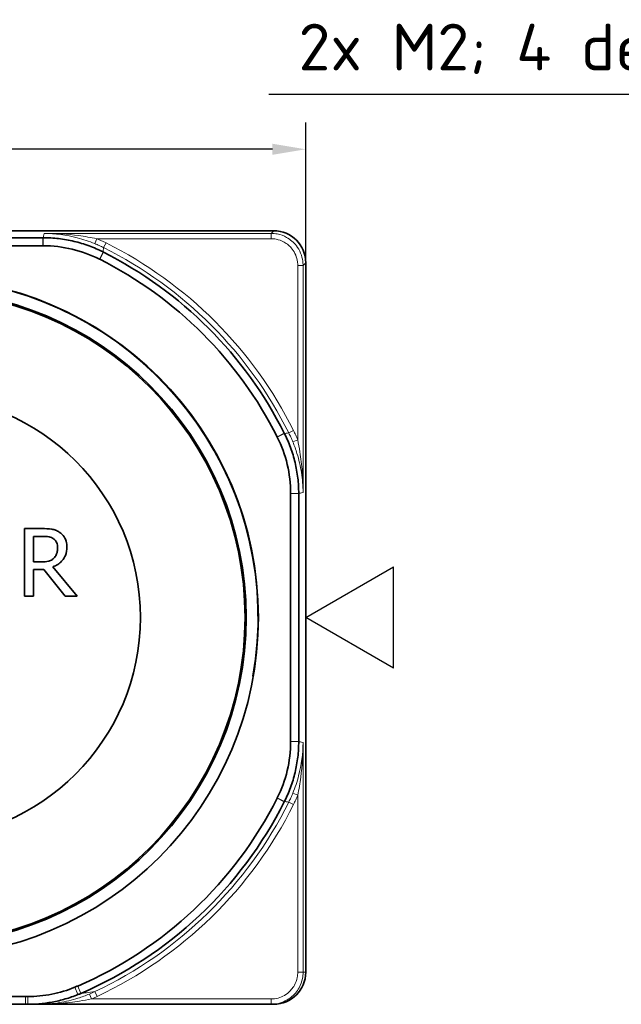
# Model space of a CAD drawing. Header units: millimetres. Extents: x 0 to 210, y 0 to 149.
# Tile 11 of 32: x 128 to 151, y 58 to 95. Entities that reach past the tile are written whole.
import ezdxf
from ezdxf.enums import TextEntityAlignment as Align

# ---------------------------------------------------------------- set-up
doc = ezdxf.new("R2010")
doc.units = ezdxf.units.MM
doc.header["$LTSCALE"] = 0.5
for name, color, linetype, lineweight in [('Bemaßung (ISO)', 7, 'Continuous', 25), ('Sichtbar (ISO)', 7, 'Continuous', 35), ('Sichtbar schmal (ISO)', 7, 'Continuous', 18), ('Skizziergeometrie (ISO)', 7, 'Continuous', 25), ('Symbole(DIN) 2', 7, 'Continuous', 25)]:
    doc.layers.add(name, color=color, linetype=linetype, lineweight=lineweight)
doc.styles.add('Aktuell-DIN', font='arial.ttf')
doc.styles.add('Notiztext (ISO)', font='isocpeur.ttf')
doc.styles.add('Textstil22', font='arial.ttf')
doc.dimstyles.new('Standard (ISO)', dxfattribs={"dimscale": 0.5, "dimtxt": 3.5, "dimasz": 2.5, "dimexe": 2, "dimexo": 0, "dimgap": 0.762, "dimtad": 1, "dimtoh": 1, "dimrnd": 1e-08, "dimtxsty": 'Notiztext (ISO)', "dimcen": 0.09, "dimdle": 10, "dimclrd": 256, "dimclre": 256, "dimclrt": 256, "dimazin": 2, "dimtfac": 0.514286, "dimtdec": 3, "dimtmove": 0, "dimatfit": 3, "dimfxl": 1, "dimtolj": 1, "dimlwd": -1, "dimlwe": -1, "dimarcsym": 0})

# ---------------------------------------------------------------- blocks, each defined once
blk = doc.blocks.new('Spezielle Angaben')
at = {"layer": 'Skizziergeometrie (ISO)'}
for p, q in [((0, 0), (6.582, 3.8)), ((6.582, -3.8), (6.582, 3.8)), ((6.582, -3.8), (0, 0))]:
    blk.add_line(p, q, dxfattribs=at)
at = {"layer": 'Symbole(DIN) 2', "color": 7, "style": 'Aktuell-DIN'}
blk.add_attdef('Angaben:', text='', height=3.5, dxfattribs=at).set_placement((10, 2.5), align=Align.TOP_LEFT)
at = {"layer": 'Symbole(DIN) 2', "color": 7, "style": 'Textstil22'}
blk.add_attdef('Position:', text='', height=2.5, dxfattribs=at).set_placement((2.5, 0), align=Align.MIDDLE_LEFT)
blk = doc.blocks.new('*D7')
at = {"layer": 'Bemaßung (ISO)', "transparency": 16777216}
for p, q in [((109.761, 86.233), (109.761, 91.486)), ((138.761, 86.233), (138.761, 91.486)), ((137.511, 90.486), (111.011, 90.486))]:
    blk.add_line(p, q, dxfattribs=at)
for points in [[(111.011, 90.694), (111.011, 90.277), (109.761, 90.486)], [(137.511, 90.694), (137.511, 90.277), (138.761, 90.486)]]:
    blk.add_solid(points, dxfattribs=at)
at = {"layer": 'Defpoints', "color": 0, "transparency": 16777216}
for p in [(109.761, 90.486), (109.761, 86.233), (138.761, 86.233)]:
    blk.add_point(p, dxfattribs=at)
at = {"layer": 'Bemaßung (ISO)', "transparency": 16777216, "insert": (123.211, 92.617), "char_height": 1.75, "attachment_point": 1, "style": 'Notiztext (ISO)'}
blk.add_mtext('\\A1;29', dxfattribs=at)
blk = doc.blocks.new('*D25')
at = {"layer": 'Bemaßung (ISO)', "transparency": 16777216}
for p, q in [((153.944, 92.537), (137.376, 92.537)), ((160.467, 80.61), (153.944, 92.537)), ((161.818, 78.139), (161.066, 79.513)), ((162.418, 77.042), (163.018, 75.945))]:
    blk.add_line(p, q, dxfattribs=at)
for points in [[(160.649, 80.71), (160.284, 80.51), (161.066, 79.513)], [(162.601, 77.142), (162.235, 76.942), (161.818, 78.139)]]:
    blk.add_solid(points, dxfattribs=at)
at = {"layer": 'Defpoints', "color": 0, "transparency": 16777216}
for p in [(161.066, 79.513), (161.818, 78.139)]:
    blk.add_point(p, dxfattribs=at)
at = {"layer": 'Bemaßung (ISO)', "transparency": 16777216, "insert": (137.376, 95.193), "char_height": 1.75, "attachment_point": 1, "style": 'Notiztext (ISO)'}
blk.add_mtext('\\A1; \\fISOCPEUR|b0|i0;\\H1.7500;2x M2; 4 deep', dxfattribs=at)

msp = doc.modelspace()

# ---------------------------------------------------------------- linework, layer by layer
at = {"layer": 'Sichtbar (ISO)'}
for p, q in [((110.9615, 87.4332), (137.5615, 87.4332)), ((128.9044, 87.1695), (119.6186, 87.1695)), ((119.6186, 86.8679), (128.9044, 86.8679)), ((138.7615, 86.2332), (138.7615, 59.6332)), ((138.1962, 77.5761), (138.1962, 68.2903)), ((138.4978, 68.2903), (138.4978, 77.5761)), ((128.8712, 76.2674), (128.2166, 76.2674)), ((128.2166, 76.2674), (128.2166, 73.7274)), ((128.5542, 75.0201), (128.5542, 75.9752)), ((128.5542, 75.9752), (128.8897, 75.9752)), ((128.8506, 75.0201), (128.5542, 75.0201)), ((128.5542, 73.7274), (128.5542, 74.7381)), ((128.5542, 74.7381), (128.9411, 74.7381)), ((128.9411, 74.7381), (129.7439, 73.7274)), ((130.1823, 73.7274), (129.2787, 74.8328)), ((128.2166, 73.7274), (128.5542, 73.7274)), ((129.7439, 73.7274), (130.1823, 73.7274)), ((128.2551, 58.7219), (120.2679, 58.7219)), ((120.2679, 58.4332), (128.2551, 58.4332)), ((128.2551, 58.4332), (128.3422, 58.4332)), ((128.3422, 58.4332), (128.7296, 58.4332)), ((128.7296, 58.4332), (128.7419, 58.4332)), ((128.7419, 58.4332), (137.462, 58.4332)), ((137.462, 58.4332), (137.5615, 58.4332))]:
    msp.add_line(p, q, dxfattribs=at)
for radius in [12.725, 12.268, 12.225, 8.3]:
    msp.add_circle((124.2615, 72.9332), radius, dxfattribs=at)
for centre, radius, start, end in [((137.5615, 86.2332), 1.2, 0, 90), ((124.2615, 72.9332), 15.341, 26.76843, 63.23157), ((124.2615, 72.9332), 15.0394, 26.76843, 63.23157), ((124.2615, 72.9332), 15.0394, 293.28969, 333.23157), ((124.2615, 72.9332), 15.341, 293.28969, 333.23157), ((137.5615, 59.6332), 1.2, 270, 0)]:
    msp.add_arc(centre, radius, start, end, dxfattribs=at)
for points, knots in [([(128.9125, 87.1695), (128.9111, 87.1695), (128.9098, 87.1695), (128.9071, 87.1695), (128.9057, 87.1695), (128.9044, 87.1695)], [-0.00080356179, -0.00080356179, -0.00080356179, -0.00080356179, -0.00040178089, -0.00040178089, 0, 0, 0, 0]), ([(131.1601, 86.6356), (130.9885, 86.722), (130.8122, 86.7984), (130.4482, 86.9317), (130.2603, 86.9883), (130.0695, 87.0337), (129.8786, 87.0791), (129.6854, 87.1132), (129.2991, 87.1583), (129.1059, 87.1695), (128.9125, 87.1695)], [-0.23259052, -0.23259052, -0.23259052, -0.23259052, -0.17533829, -0.17533829, -0.1168922, -0.1168922, -0.1168922, -0.0584461, -0.0584461, -0.00080356, -0.00080356, -0.00080356, -0.00080356]), ([(128.9044, 86.8679), (128.9057, 86.8679), (128.9069, 86.8679), (128.9095, 86.8679), (128.9107, 86.8679), (128.912, 86.8679)], [-0.0007605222, -0.0007605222, -0.0007605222, -0.0007605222, -0.0003802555, -0.0003802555, 0, 0, 0, 0]), ([(128.912, 86.8679), (129.2776, 86.8677), (129.642, 86.8249), (130.3536, 86.6559), (130.6983, 86.5302), (131.0249, 86.366)], [-0.2193934, -0.2193934, -0.2193934, -0.2193934, -0.10969672, -0.10969672, 0, 0, 0, 0]), ([(131.1709, 86.6302), (131.1691, 86.6311), (131.1673, 86.632), (131.1637, 86.6338), (131.1619, 86.6347), (131.1601, 86.6356)], [-0.233784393, -0.233784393, -0.233784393, -0.233784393, -0.2331874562, -0.2331874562, -0.2325905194, -0.2325905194, -0.2325905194, -0.2325905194]), ([(131.0249, 86.366), (131.0266, 86.3651), (131.0283, 86.3643), (131.0317, 86.3626), (131.0334, 86.3618), (131.035, 86.3609)], [-0.0011299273, -0.0011299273, -0.0011299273, -0.0011299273, -0.0005649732, -0.0005649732, 0, 0, 0, 0]), ([(137.9639, 79.8318), (137.963, 79.8336), (137.9621, 79.8354), (137.9603, 79.839), (137.9594, 79.8408), (137.9585, 79.8426)], [-0.0011938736, -0.0011938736, -0.0011938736, -0.0011938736, -0.0005969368, -0.0005969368, 0, 0, 0, 0]), ([(138.4978, 77.5842), (138.4978, 77.7776), (138.4866, 77.9708), (138.4415, 78.3571), (138.4074, 78.5503), (138.362, 78.7412), (138.3166, 78.932), (138.26, 79.1199), (138.1267, 79.4839), (138.0503, 79.6602), (137.9639, 79.8318)], [-0.23298083, -0.23298083, -0.23298083, -0.23298083, -0.17533829, -0.17533829, -0.1168922, -0.1168922, -0.1168922, -0.0584461, -0.0584461, -0.00119387, -0.00119387, -0.00119387, -0.00119387]), ([(137.6892, 79.7067), (137.6901, 79.7051), (137.6909, 79.7034), (137.6926, 79.7), (137.6934, 79.6983), (137.6943, 79.6966)], [-0.0011299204, -0.0011299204, -0.0011299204, -0.0011299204, -0.0005649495, -0.0005649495, 0, 0, 0, 0]), ([(137.6943, 79.6966), (137.8585, 79.37), (137.9842, 79.0252), (138.1532, 78.3137), (138.196, 77.9493), (138.1962, 77.5837)], [-0.2193934, -0.2193934, -0.2193934, -0.2193934, -0.10969668, -0.10969668, 0, 0, 0, 0]), ([(138.1962, 77.5837), (138.1962, 77.5824), (138.1962, 77.5812), (138.1962, 77.5786), (138.1962, 77.5774), (138.1962, 77.5761)], [-0.00076052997, -0.00076052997, -0.00076052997, -0.00076052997, -0.0003802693, -0.0003802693, 0, 0, 0, 0]), ([(138.4978, 77.5761), (138.4978, 77.5774), (138.4978, 77.5788), (138.4978, 77.5815), (138.4978, 77.5828), (138.4978, 77.5842)], [-0.23378439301, -0.23378439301, -0.23378439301, -0.23378439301, -0.23338261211, -0.23338261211, -0.23298083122, -0.23298083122, -0.23298083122, -0.23298083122]), ([(129.5175, 76.1337), (129.4741, 76.1617), (129.4284, 76.1856), (129.3338, 76.2227), (129.2859, 76.2358), (129.116, 76.2632), (128.9932, 76.2674), (128.8712, 76.2674)], [-0.067103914, -0.067103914, -0.067103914, -0.067103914, -0.051609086, -0.051609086, -0.036612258, -0.036612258, 0, 0, 0, 0]), ([(129.8056, 75.5779), (129.8056, 75.6489), (129.7983, 75.721), (129.7656, 75.8381), (129.7434, 75.8945), (129.6516, 76.0282), (129.5901, 76.0867), (129.5175, 76.1337)], [-0.080567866, -0.080567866, -0.080567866, -0.080567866, -0.048667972, -0.048667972, -0.025936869, -0.025936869, 0, 0, 0, 0]), ([(128.8897, 75.9752), (128.9465, 75.9752), (129.0515, 75.9727), (129.194, 75.94), (129.2461, 75.9196), (129.2931, 75.8887)], [-0.043867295, -0.043867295, -0.043867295, -0.043867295, -0.016860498, -0.016860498, 0, 0, 0, 0]), ([(129.2931, 75.8887), (129.3217, 75.8694), (129.3474, 75.8468), (129.3946, 75.7894), (129.41, 75.7594), (129.4443, 75.6763), (129.4537, 75.6139), (129.4537, 75.5511)], [-0.034013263, -0.034013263, -0.034013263, -0.034013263, -0.026960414, -0.026960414, -0.018815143, -0.018815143, 0, 0, 0, 0]), ([(129.2787, 74.8328), (129.3413, 74.8561), (129.4015, 74.8853), (129.5113, 74.9558), (129.5602, 74.9957), (129.6907, 75.1322), (129.7307, 75.2177), (129.7895, 75.3622), (129.8056, 75.4697), (129.8056, 75.5779)], [-0.061672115, -0.061672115, -0.061672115, -0.061672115, -0.054037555, -0.054037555, -0.046775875, -0.046775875, -0.032473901, -0.032473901, 0, 0, 0, 0]), ([(129.4537, 75.5511), (129.4537, 75.5035), (129.4502, 75.4552), (129.4331, 75.3611), (129.4206, 75.3216), (129.3827, 75.2361), (129.3508, 75.1907), (129.3096, 75.1518)], [-0.039040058, -0.039040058, -0.039040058, -0.039040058, -0.028048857, -0.028048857, -0.016991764, -0.016991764, 0, 0, 0, 0]), ([(129.3096, 75.1518), (129.283, 75.1253), (129.2533, 75.103), (129.1728, 75.0596), (129.1304, 75.0497), (129.0278, 75.027), (128.9378, 75.0201), (128.8506, 75.0201)], [-0.035234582, -0.035234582, -0.035234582, -0.035234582, -0.031514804, -0.031514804, -0.026166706, -0.026166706, 0, 0, 0, 0]), ([(138.1962, 68.2903), (138.1962, 68.289), (138.1962, 68.2877), (138.1962, 68.2852), (138.1962, 68.2839), (138.1962, 68.2827)], [-0.00076052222, -0.00076052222, -0.00076052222, -0.00076052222, -0.00038025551, -0.00038025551, 0, 0, 0, 0]), ([(138.4978, 68.2822), (138.4978, 68.2835), (138.4978, 68.2849), (138.4978, 68.2876), (138.4978, 68.2889), (138.4978, 68.2903)], [-0.00080356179, -0.00080356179, -0.00080356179, -0.00080356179, -0.00040178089, -0.00040178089, 0, 0, 0, 0]), ([(138.1962, 68.2827), (138.196, 67.917), (138.1532, 67.5526), (137.9842, 66.8411), (137.8585, 66.4964), (137.6943, 66.1697)], [-0.2193934, -0.2193934, -0.2193934, -0.2193934, -0.10969672, -0.10969672, 0, 0, 0, 0]), ([(137.9639, 66.0345), (138.0503, 66.2061), (138.1267, 66.3825), (138.26, 66.7465), (138.3166, 66.9343), (138.362, 67.1252), (138.4074, 67.316), (138.4415, 67.5092), (138.4866, 67.8956), (138.4978, 68.0888), (138.4978, 68.2822)], [-0.23259052, -0.23259052, -0.23259052, -0.23259052, -0.17533829, -0.17533829, -0.1168922, -0.1168922, -0.1168922, -0.0584461, -0.0584461, -0.00080356, -0.00080356, -0.00080356, -0.00080356]), ([(137.6943, 66.1697), (137.6934, 66.168), (137.6926, 66.1664), (137.6909, 66.163), (137.6901, 66.1613), (137.6892, 66.1596)], [-0.0011299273, -0.0011299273, -0.0011299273, -0.0011299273, -0.0005649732, -0.0005649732, 0, 0, 0, 0]), ([(137.9585, 66.0238), (137.9594, 66.0256), (137.9603, 66.0274), (137.9621, 66.031), (137.963, 66.0327), (137.9639, 66.0345)], [-0.233784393, -0.233784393, -0.233784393, -0.233784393, -0.2331874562, -0.2331874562, -0.2325905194, -0.2325905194, -0.2325905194, -0.2325905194]), ([(130.1005, 59.0741), (129.8209, 58.9598), (129.531, 58.8725), (128.9392, 58.7545), (128.6386, 58.7239), (128.3372, 58.7221)], [-0.18104688, -0.18104688, -0.18104688, -0.18104688, -0.0904295, -0.0904295, 0, 0, 0, 0]), ([(130.2078, 59.1192), (130.19, 59.1115), (130.1721, 59.1039), (130.1363, 59.0889), (130.1184, 59.0815), (130.1005, 59.0741)], [-0.011638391, -0.011638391, -0.011638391, -0.011638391, -0.005819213, -0.005819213, 0, 0, 0, 0]), ([(128.3372, 58.7221), (128.3235, 58.722), (128.3098, 58.722), (128.2825, 58.7219), (128.2688, 58.7219), (128.2551, 58.7219)], [-0.0082034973, -0.0082034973, -0.0082034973, -0.0082034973, -0.0041019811, -0.0041019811, 0, 0, 0, 0]), ([(128.3422, 58.4332), (128.4801, 58.4332), (128.618, 58.4389), (128.9221, 58.464), (129.0881, 58.4861), (129.2528, 58.5164), (129.4176, 58.5468), (129.5808, 58.5855), (129.9027, 58.6789), (130.0615, 58.7337), (130.2174, 58.7965)], [-0.19166774, -0.19166774, -0.19166774, -0.19166774, -0.15027935, -0.15027935, -0.10018623, -0.10018623, -0.10018623, -0.05009312, -0.05009312, 0, 0, 0, 0]), ([(130.2174, 58.7965), (130.2358, 58.8039), (130.2541, 58.8114), (130.2906, 58.8266), (130.3089, 58.8343), (130.327, 58.8422)], [1.969539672, 1.969539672, 1.969539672, 1.969539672, 1.9734089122, 1.9734089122, 1.9772781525, 1.9772781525, 1.9772781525, 1.9772781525])]:
    msp.add_open_spline(points, degree=3, knots=knots, dxfattribs=at)
at = {"layer": 'Sichtbar schmal (ISO)'}
for p, q in [((128.9044, 86.8679), (128.9044, 87.1695)), ((128.9125, 87.1695), (128.912, 86.8679)), ((137.4618, 87.3335), (128.9513, 87.3335)), ((130.8476, 86.9487), (130.9235, 87.1336)), ((130.9235, 87.1336), (137.4618, 87.1336)), ((137.5615, 87.4332), (137.4618, 87.3335)), ((137.4618, 87.3335), (137.4618, 87.1336)), ((131.1809, 86.7973), (131.2702, 86.9762)), ((131.0249, 86.366), (131.1601, 86.6356)), ((131.1709, 86.6302), (131.035, 86.3609)), ((138.4619, 86.1335), (138.4619, 79.5952)), ((138.6618, 86.1335), (138.4619, 86.1335)), ((138.6618, 86.1335), (138.7615, 86.2332)), ((138.6618, 77.623), (138.6618, 86.1335)), ((137.6892, 79.7067), (137.9585, 79.8426)), ((137.9639, 79.8318), (137.6943, 79.6966)), ((138.1256, 79.8526), (138.3045, 79.9419)), ((138.277, 79.5193), (138.4619, 79.5952)), ((138.1962, 77.5837), (138.4978, 77.5842)), ((138.4978, 77.5761), (138.1962, 77.5761)), ((138.1962, 68.2903), (138.4978, 68.2903)), ((138.4978, 68.2822), (138.1962, 68.2827)), ((138.6618, 59.6332), (138.6618, 68.2434)), ((137.9585, 66.0238), (137.6892, 66.1596)), ((137.6943, 66.1697), (137.9639, 66.0345)), ((138.277, 66.3471), (138.4619, 66.2711)), ((138.4619, 66.2711), (138.4619, 59.6332)), ((138.1256, 66.0137), (138.3045, 65.9245)), ((138.6618, 59.6332), (138.4619, 59.6332)), ((138.7615, 59.6332), (138.6618, 59.6332)), ((130.2174, 58.7965), (130.1005, 59.0741)), ((130.2078, 59.1192), (130.327, 58.8422)), ((128.2551, 58.4332), (128.2551, 58.7219)), ((128.3372, 58.7221), (128.3422, 58.4332)), ((130.6443, 58.8178), (130.7211, 58.6332)), ((130.8514, 58.9095), (130.9365, 58.7285)), ((137.462, 58.6332), (130.7211, 58.6332)), ((137.462, 58.4332), (137.462, 58.6332))]:
    msp.add_line(p, q, dxfattribs=at)
for radius, start, end in [(15.4949, 26.52336, 63.47664), (15.6948, 26.52336, 63.47664), (12.7, 350, 260), (15.4949, 295.16947, 333.47664), (15.6948, 295.16947, 333.47664)]:
    msp.add_arc((124.2615, 72.9332), radius, start, end, dxfattribs=at)
for points, knots in [([(128.9501, 87.3284), (128.9425, 87.2962), (128.9349, 87.264), (128.9273, 87.2318), (128.9223, 87.2111), (128.9174, 87.1903), (128.9125, 87.1695)], [0.90032544, 0.90032544, 0.90032544, 0.90032544, 1.26934154, 1.26934154, 1.26934154, 1.50758974, 1.50758974, 1.50758974, 1.50758974]), ([(130.9235, 87.1336), (130.7017, 87.1792), (130.4734, 87.2174), (129.8152, 87.3037), (129.3828, 87.332), (128.9513, 87.3335)], [-0.20524604, -0.20524604, -0.20524604, -0.20524604, -0.13330315, -0.13330315, 0.00105274, 0.00105274, 0.00105274, 0.00105274]), ([(128.9513, 87.3335), (129.3662, 87.3304), (129.782, 87.2759), (130.4148, 87.1098), (130.6343, 87.0363), (130.8476, 86.9487)], [-0.00105274, -0.00105274, -0.00105274, -0.00105274, 0.13330315, 0.13330315, 0.20524604, 0.20524604, 0.20524604, 0.20524604]), ([(131.2702, 86.9762), (131.2134, 87.0045), (131.1561, 87.0318), (131.0405, 87.0843), (130.9823, 87.1095), (130.9235, 87.1336)], [0, 0, 0, 0, 0.019041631, 0.019041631, 0.038083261, 0.038083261, 0.038083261, 0.038083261]), ([(138.6618, 86.1335), (138.6618, 86.1861), (138.6584, 86.2387), (138.6238, 86.4998), (138.5399, 86.7011), (138.3116, 86.9961), (138.1861, 87.1039), (137.9352, 87.2432), (137.8167, 87.2866), (137.6178, 87.3259), (137.5398, 87.3335), (137.4618, 87.3335)], [-0.15708371, -0.15708371, -0.15708371, -0.15708371, -0.14394111, -0.14394111, -0.09123028, -0.09123028, -0.05068349, -0.05068349, -0.01949365, -0.01949365, 0, 0, 0, 0]), ([(137.4618, 87.1336), (137.5268, 87.1336), (137.5918, 87.1273), (137.7576, 87.0945), (137.8564, 87.0584), (138.0654, 86.9423), (138.1701, 86.8524), (138.3603, 86.6065), (138.4303, 86.4388), (138.459, 86.2212), (138.4619, 86.1773), (138.4619, 86.1335)], [0, 0, 0, 0, 0.01949365, 0.01949365, 0.05068349, 0.05068349, 0.09123028, 0.09123028, 0.14394111, 0.14394111, 0.15708371, 0.15708371, 0.15708371, 0.15708371]), ([(130.8476, 86.9487), (130.904, 86.9255), (130.9601, 86.9013), (131.0712, 86.8508), (131.1263, 86.8245), (131.1809, 86.7973)], [-0.038083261, -0.038083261, -0.038083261, -0.038083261, -0.019041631, -0.019041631, 0, 0, 0, 0]), ([(131.1601, 86.6356), (131.1629, 86.6575), (131.1658, 86.6793), (131.1686, 86.7012), (131.1727, 86.7332), (131.1768, 86.7653), (131.1809, 86.7973)], [-1.50758975, -1.50758975, -1.50758975, -1.50758975, -1.26934154, -1.26934154, -1.26934154, -0.91980895, -0.91980895, -0.91980895, -0.91980895]), ([(138.1256, 79.8526), (138.0936, 79.8485), (138.0615, 79.8444), (138.0295, 79.8403), (138.0076, 79.8375), (137.9858, 79.8346), (137.9639, 79.8318)], [-1.21797446, -1.21797446, -1.21797446, -1.21797446, -0.86846107, -0.86846107, -0.86846107, -0.63019366, -0.63019366, -0.63019366, -0.63019366]), ([(138.1256, 79.8526), (138.1528, 79.798), (138.1791, 79.7429), (138.2296, 79.6318), (138.2538, 79.5757), (138.277, 79.5193)], [-0.038083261, -0.038083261, -0.038083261, -0.038083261, -0.019041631, -0.019041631, 0, 0, 0, 0]), ([(138.4619, 79.5952), (138.4378, 79.654), (138.4126, 79.7122), (138.3601, 79.8278), (138.3328, 79.8851), (138.3045, 79.9419)], [0, 0, 0, 0, 0.019041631, 0.019041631, 0.038083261, 0.038083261, 0.038083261, 0.038083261]), ([(138.277, 79.5193), (138.336, 79.3756), (138.3886, 79.2292), (138.5076, 78.8451), (138.5627, 78.6068), (138.6395, 78.1201), (138.66, 77.871), (138.6618, 77.623)], [0, 0, 0, 0, 0.04845025, 0.04845025, 0.12597066, 0.12597066, 0.20629878, 0.20629878, 0.20629878, 0.20629878]), ([(138.6618, 77.623), (138.6609, 77.881), (138.6503, 78.1401), (138.6104, 78.6462), (138.5818, 78.894), (138.52, 79.2936), (138.4926, 79.4458), (138.4619, 79.5952)], [-0.20629878, -0.20629878, -0.20629878, -0.20629878, -0.12597066, -0.12597066, -0.04845025, -0.04845025, 0, 0, 0, 0]), ([(138.4978, 77.5842), (138.5186, 77.5891), (138.5394, 77.594), (138.5602, 77.599), (138.5923, 77.6066), (138.6245, 77.6142), (138.6567, 77.6218)], [0.63019367, 0.63019367, 0.63019367, 0.63019367, 0.86846107, 0.86846107, 0.86846107, 1.23745797, 1.23745797, 1.23745797, 1.23745797]), ([(138.6618, 68.2434), (138.6587, 67.8285), (138.6042, 67.4127), (138.4381, 66.7799), (138.3646, 66.5604), (138.277, 66.3471)], [-0.00105274, -0.00105274, -0.00105274, -0.00105274, 0.13330315, 0.13330315, 0.20524604, 0.20524604, 0.20524604, 0.20524604]), ([(138.4619, 66.2711), (138.5075, 66.493), (138.5457, 66.7212), (138.632, 67.3794), (138.6603, 67.8119), (138.6618, 68.2434)], [-0.20524604, -0.20524604, -0.20524604, -0.20524604, -0.13330315, -0.13330315, 0.00105274, 0.00105274, 0.00105274, 0.00105274]), ([(138.6567, 68.2446), (138.6245, 68.2522), (138.5923, 68.2598), (138.5601, 68.2674), (138.5393, 68.2723), (138.5186, 68.2773), (138.4978, 68.2822)], [0.90032544, 0.90032544, 0.90032544, 0.90032544, 1.26950616, 1.26950616, 1.26950616, 1.50758974, 1.50758974, 1.50758974, 1.50758974]), ([(138.277, 66.3471), (138.2538, 66.2906), (138.2296, 66.2346), (138.1791, 66.1235), (138.1528, 66.0683), (138.1256, 66.0137)], [-0.038083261, -0.038083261, -0.038083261, -0.038083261, -0.019041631, -0.019041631, 0, 0, 0, 0]), ([(138.3045, 65.9245), (138.3328, 65.9813), (138.3601, 66.0386), (138.4126, 66.1541), (138.4378, 66.2124), (138.4619, 66.2711)], [0, 0, 0, 0, 0.019041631, 0.019041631, 0.038083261, 0.038083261, 0.038083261, 0.038083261]), ([(137.9639, 66.0345), (137.9857, 66.0317), (138.0076, 66.0289), (138.0294, 66.0261), (138.0615, 66.022), (138.0935, 66.0179), (138.1256, 66.0137)], [-1.50758975, -1.50758975, -1.50758975, -1.50758975, -1.26950616, -1.26950616, -1.26950616, -0.91980895, -0.91980895, -0.91980895, -0.91980895]), ([(137.462, 58.4332), (137.5151, 58.4332), (137.5683, 58.4367), (137.8298, 58.4717), (138.0307, 58.5558), (138.3252, 58.7841), (138.4328, 58.9096), (138.5718, 59.1603), (138.6151, 59.2787), (138.6542, 59.4774), (138.6618, 59.5553), (138.6618, 59.6332)], [-0.15706855, -0.15706855, -0.15706855, -0.15706855, -0.14377711, -0.14377711, -0.09112634, -0.09112634, -0.05062574, -0.05062574, -0.01947144, -0.01947144, 0, 0, 0, 0]), ([(138.4619, 59.6332), (138.4619, 59.5683), (138.4556, 59.5034), (138.4229, 59.3378), (138.3868, 59.2391), (138.271, 59.0302), (138.1813, 58.9256), (137.9359, 58.7353), (137.7685, 58.6653), (137.5506, 58.6361), (137.5063, 58.6332), (137.462, 58.6332)], [0, 0, 0, 0, 0.01947144, 0.01947144, 0.05062574, 0.05062574, 0.09112634, 0.09112634, 0.14377711, 0.14377711, 0.15706855, 0.15706855, 0.15706855, 0.15706855]), ([(130.6443, 58.8178), (130.5046, 58.7597), (130.3623, 58.7077), (129.989, 58.5898), (129.7574, 58.5347), (129.2647, 58.4543), (129.0027, 58.4332), (128.7419, 58.4332)], [0, 0, 0, 0, 0.04718405, 0.04718405, 0.12267854, 0.12267854, 0.20725241, 0.20725241, 0.20725241, 0.20725241]), ([(130.8514, 58.9095), (130.7478, 58.8958), (130.6417, 58.882), (130.5326, 58.8681), (130.4653, 58.8595), (130.3968, 58.8509), (130.327, 58.8422)], [-1.22027042, -1.22027042, -1.22027042, -1.22027042, -0.85636571, -0.85636571, -0.85636571, -0.63150726, -0.63150726, -0.63150726, -0.63150726]), ([(130.8514, 58.9095), (130.8173, 58.8934), (130.7829, 58.8777), (130.7139, 58.8472), (130.6792, 58.8323), (130.6443, 58.8178)], [-0.023555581, -0.023555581, -0.023555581, -0.023555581, -0.01177779, -0.01177779, 0, 0, 0, 0]), ([(130.7211, 58.6332), (130.7573, 58.6483), (130.7934, 58.6637), (130.8652, 58.6955), (130.9009, 58.7118), (130.9365, 58.7285)], [0, 0, 0, 0, 0.01177779, 0.01177779, 0.023555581, 0.023555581, 0.023555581, 0.023555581]), ([(128.7419, 58.4332), (129.0132, 58.4332), (129.2859, 58.4442), (129.7985, 58.486), (130.0395, 58.5146), (130.4278, 58.5759), (130.5758, 58.603), (130.7211, 58.6332)], [-0.20725241, -0.20725241, -0.20725241, -0.20725241, -0.12267854, -0.12267854, -0.04718405, -0.04718405, 0, 0, 0, 0])]:
    msp.add_open_spline(points, degree=3, knots=knots, dxfattribs=at)
for points in [[(128.9513, 87.3335), (128.9509, 87.3318), (128.9505, 87.3301), (128.9501, 87.3284)], [(138.6567, 77.6218), (138.6584, 77.6222), (138.6601, 77.6226), (138.6618, 77.623)], [(138.6618, 68.2434), (138.6601, 68.2438), (138.6584, 68.2442), (138.6567, 68.2446)]]:
    msp.add_open_spline(points, degree=3, dxfattribs=at)

# ---------------------------------------------------------------- block references
at = {"xscale": 0.5, "yscale": 0.5, "zscale": 0.5}
msp.add_blockref('Spezielle Angaben', (138.7615, 72.9332), dxfattribs=at)

# ---------------------------------------------------------------- dimensions: what is measured, and where the dimension line sits
at = {"layer": 'Bemaßung (ISO)'}
dim = msp.add_diameter_dim_2p(p1=(161.8183, 78.1386), p2=(161.0664, 79.5134), text=' \\fISOCPEUR|b0|i0;\\H1.7500;2x M2; 4 deep', dimstyle='Standard (ISO)', override={"dimgap": 0.762, "dimtih": 1, "dimdec": 2, "dimlfac": 1, "dimtol": 0, "dimlim": 0, "dimtp": 0, "dimtm": 0, "dimtdec": 3, "dimatfit": 2}, dxfattribs=at)
dim.commit()
dim.dimension.update_dxf_attribs({"geometry": '*D25', "text_midpoint": (145.4694, 92.5367), "dimtype": 163})
dim = msp.add_linear_dim(base=(109.7615, 90.4858), p1=(138.7615, 86.2332), p2=(109.7615, 86.2332), angle=180, dimstyle='Standard (ISO)', override={"dimgap": 0.762, "dimtoh": 0, "dimdec": 2, "dimtol": 0, "dimlim": 0, "dimtp": 0, "dimtm": 0, "dimtdec": 3, "dimtofl": 0, "dimatfit": 1}, dxfattribs=at)
dim.commit()
dim.dimension.update_dxf_attribs({"geometry": '*D7', "text_midpoint": (124.2615, 90.4858), "dimtype": 160})

doc.saveas('drawing.dxf')
